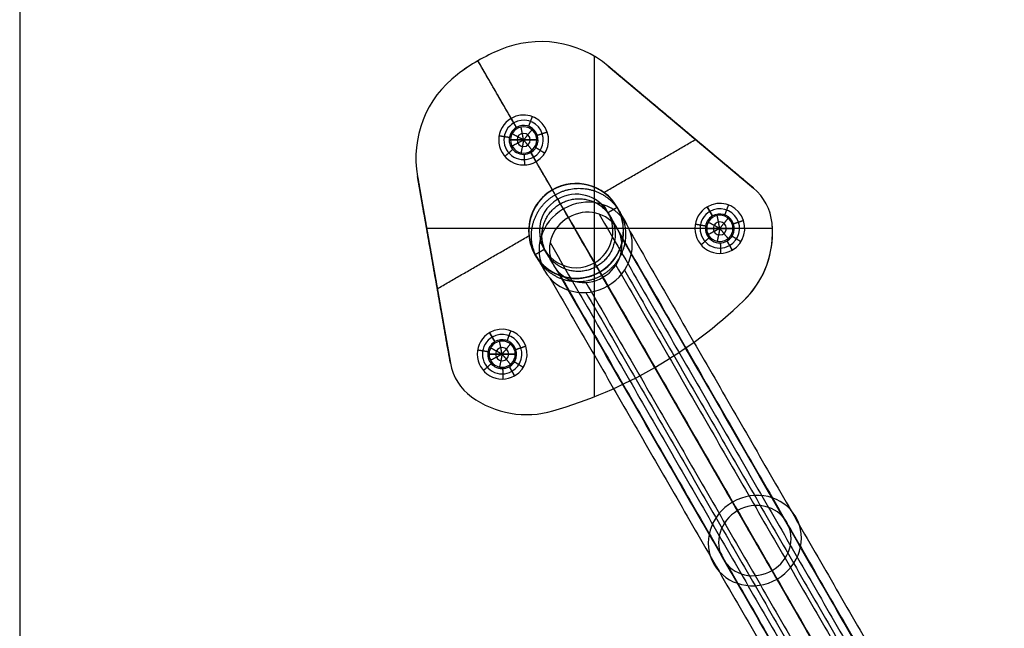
# Model space of a CAD drawing. Header units: millimetres. Extents: x -380 to 370, y -375 to 375.
# Tile 7 of 13: x -5 to 182, y -259 to -144. Entities that reach past the tile are written whole.
import ezdxf

# ---------------------------------------------------------------- set-up
doc = ezdxf.new("R2010")
doc.units = ezdxf.units.MM
doc.header["$MEASUREMENT"] = 0
doc.layers.add('Soround legs', color=7, linetype='Continuous', true_color=0x616161)
doc.layers.add('Soround table top', color=7, linetype='Continuous', true_color=0xd5c28c)

msp = doc.modelspace()

# ---------------------------------------------------------------- linework, layer by layer
at = {"layer": 'Soround legs'}
for p, q in [((-5.29, -0.18, 420.53), (-5.29, -375.18, 420.53)), ((86.18, -149.24, 420.53), (86.18, -149.24, 422.53)), ((86.18, -149.24, 420.53), (86.18, -149.24, 422.53)), ((81.97, -151.33, 422.53), (81.97, -151.33, 420.53)), ((134.46, -175.58, 420.53), (106.78, -152.36, 420.53)), ((106.78, -152.36, 420.53), (134.46, -175.58, 420.53)), ((106.78, -152.36, 420.53), (106.78, -152.36, 422.53)), ((106.78, -152.36, 422.53), (134.46, -175.58, 422.53)), ((106.78, -152.36, 422.53), (134.46, -175.58, 422.53)), ((106.78, -152.36, 420.53), (134.46, -175.58, 420.53)), ((106.78, -152.36, 422.53), (106.78, -152.36, 420.53)), ((78.06, -153.93, 420.53), (78.06, -153.93, 422.53)), ((78.06, -153.93, 420.53), (78.06, -153.93, 422.53)), ((89.3, -164.01, 422.53), (88.3, -162.28, 420.53)), ((88.17, -166.4, 422.53), (88.17, -166.4, 432.53)), ((88.17, -166.4, 432.53), (90.67, -166.4, 434.03)), ((90.67, -166.4, 434.03), (93.17, -166.4, 432.53)), ((93.17, -166.4, 432.53), (93.17, -166.4, 422.53)), ((93.05, -170.51, 420.53), (92.05, -168.78, 422.53)), ((70.46, -173.33, 420.53), (76.73, -208.9, 420.53)), ((76.73, -208.9, 420.53), (70.46, -173.33, 420.53)), ((70.46, -173.33, 420.53), (70.46, -173.33, 422.53)), ((76.73, -208.9, 422.53), (70.46, -173.33, 422.53)), ((76.73, -208.9, 422.53), (70.46, -173.33, 422.53)), ((76.73, -208.9, 420.53), (70.46, -173.33, 420.53)), ((70.46, -173.33, 420.53), (70.46, -173.33, 422.53)), ((96.15, -175.88, 422.53), (96.15, -175.88, 420.53)), ((96.17, -175.92, 382.11), (96.17, -175.92, 422.53)), ((134.46, -175.58, 420.53), (134.46, -175.58, 422.53)), ((134.46, -175.58, 420.53), (134.46, -175.58, 422.53)), ((97.17, -177.65, 422.53), (97.17, -177.65, 382.11)), ((162.69, -291.13, 4.45), (98.25, -179.53, 358.51)), ((126.65, -180.86, 422.53), (125.65, -179.12, 420.53)), ((99.19, -181.15, 359.2), (163.63, -292.76, 5.14)), ((125.53, -183.24, 422.53), (125.53, -183.24, 432.53)), ((125.53, -183.24, 432.53), (128.03, -183.24, 434.03)), ((128.03, -183.24, 434.03), (130.53, -183.24, 432.53)), ((130.53, -183.24, 432.53), (130.53, -183.24, 422.53)), ((137.98, -182.23, 420.53), (137.98, -182.23, 422.53)), ((137.98, -182.23, 420.53), (137.98, -182.23, 422.53)), ((130.4, -187.35, 420.53), (129.4, -185.62, 422.53)), ((138.07, -184.04, 420.53), (138.07, -184.04, 422.53)), ((104.17, -189.78, 382.11), (104.17, -189.78, 422.53)), ((105.17, -191.51, 422.53), (105.17, -191.51, 382.11)), ((105.2, -191.55, 420.53), (105.2, -191.55, 422.53)), ((170.2, -304.15, 9.93), (105.77, -192.55, 363.98)), ((132.54, -197.02, 422.53), (132.54, -197.02, 420.53)), ((132.54, -197.02, 420.53), (132.54, -197.02, 422.53)), ((85.2, -204.79, 422.53), (84.2, -203.05, 420.53)), ((84.08, -207.17, 422.53), (84.08, -207.17, 432.53)), ((84.08, -207.17, 432.53), (86.58, -207.17, 434.03)), ((86.58, -207.17, 434.03), (89.08, -207.17, 432.53)), ((89.08, -207.17, 432.53), (89.08, -207.17, 422.53)), ((76.73, -208.9, 420.53), (76.73, -208.9, 422.53)), ((76.73, -208.9, 422.53), (76.73, -208.9, 420.53)), ((88.95, -211.28, 420.53), (87.95, -209.55, 422.53)), ((80.73, -215.28, 420.53), (80.73, -215.28, 422.53)), ((80.73, -215.28, 422.53), (80.73, -215.28, 420.53)), ((96.26, -217.97, 422.53), (96.26, -217.97, 420.53)), ((96.26, -217.97, 420.53), (96.26, -217.97, 422.53))]:
    msp.add_line(p, q, dxfattribs=at)
for centre, radius, start, end in [((93.93, -167.68, 420.53), 20, 50, 112.8051), ((93.93, -167.68, 422.53), 20, 50, 112.8051), ((93.93, -167.68, 420.53), 20, 50, 112.8051), ((93.93, -167.68, 421.53), 20, 50, 112.8051), ((93.93, -167.68, 422.53), 20, 50, 112.8051), ((93.93, -167.68, 420.53), 20, 50, 112.8051), ((93.93, -167.68, 422.53), 20, 50, 112.8051), ((93.93, -167.68, 422.53), 20, 50, 112.8051), ((93.93, -167.68, 420.53), 20, 50, 112.8051), ((93.93, -167.68, 420.53), 20, 50, 112.8051), ((93.93, -167.68, 422.53), 20, 50, 112.8051), ((93.93, -167.68, 421.53), 20, 50, 112.8051), ((93.93, -167.68, 422.53), 20, 50, 112.8051), ((93.93, -167.68, 420.53), 20, 50, 112.8051), ((100.67, -183.72, 420.53), 37.4, 112.8051, 127.1949), ((100.67, -183.72, 422.53), 37.4, 112.8051, 127.1949), ((100.67, -183.72, 420.53), 37.4, 112.8051, 127.1949), ((100.67, -183.72, 421.53), 37.4, 112.8051, 127.1949), ((100.67, -183.72, 422.53), 37.4, 112.8051, 127.1949), ((100.67, -183.72, 420.53), 37.4, 112.8051, 127.1949), ((100.67, -183.72, 422.53), 37.4, 112.8051, 127.1949), ((100.67, -183.72, 422.53), 37.4, 112.8051, 120), ((100.67, -183.72, 420.53), 37.4, 112.8051, 120), ((100.67, -183.72, 422.53), 37.4, 112.8051, 120), ((100.67, -183.72, 420.53), 37.4, 112.8051, 120), ((100.67, -183.72, 421.53), 37.4, 112.8051, 120), ((100.67, -183.72, 422.53), 37.4, 112.8051, 120), ((100.67, -183.72, 420.53), 37.4, 112.8051, 120), ((100.67, -183.72, 422.53), 37.4, 120, 127.1949), ((100.67, -183.72, 420.53), 37.4, 120, 127.1949), ((100.67, -183.72, 421.53), 37.4, 120, 127.1949), ((100.67, -183.72, 422.53), 37.4, 120, 127.1949), ((100.67, -183.72, 420.53), 37.4, 120, 127.1949), ((100.67, -183.72, 422.53), 37.4, 120, 127.1949), ((100.67, -183.72, 420.53), 37.4, 120, 127.1949), ((90.15, -169.86, 420.53), 20, 127.1949, 190), ((90.15, -169.86, 422.53), 20, 127.1949, 190), ((90.15, -169.86, 420.53), 20, 127.1949, 190), ((90.15, -169.86, 421.53), 20, 127.1949, 190), ((90.15, -169.86, 422.53), 20, 127.1949, 190), ((90.15, -169.86, 420.53), 20, 127.1949, 190), ((90.15, -169.86, 422.53), 20, 127.1949, 190), ((90.15, -169.86, 422.53), 20, 127.1949, 190), ((90.15, -169.86, 420.53), 20, 127.1949, 190), ((90.15, -169.86, 420.53), 20, 127.1949, 190), ((90.15, -169.86, 422.53), 20, 127.1949, 190), ((90.15, -169.86, 421.53), 20, 127.1949, 190), ((90.15, -169.86, 422.53), 20, 127.1949, 190), ((90.15, -169.86, 420.53), 20, 127.1949, 190), ((90.67, -166.4, 420.53), 4.75, 120, 300), ((90.67, -166.4, 420.53), 4.75, 120, 300), ((90.67, -166.4, 420.53), 4.75, 120, 300), ((90.67, -166.4, 420.53), 4.75, 300, 120), ((90.67, -166.4, 420.53), 4.75, 300, 120), ((90.67, -166.4, 420.53), 4.75, 300, 120), ((90.67, -166.4, 421.53), 3.75, 300, 120), ((90.67, -166.4, 421.53), 3.75, 120, 300), ((90.67, -166.4, 422.53), 2.75, 120, 300), ((90.67, -166.4, 422.53), 2.75, 120, 300), ((90.67, -166.4, 422.53), 2.75, 120, 300), ((90.67, -166.4, 422.53), 2.5, 0, 180), ((90.67, -166.4, 432.53), 2.5, 360, 180), ((90.67, -166.4, 427.53), 2.5, 0, 180), ((90.67, -166.4, 432.53), 2.5, 0, 180), ((90.67, -166.4, 422.53), 2.5, 0, 180), ((90.67, -166.4, 422.53), 2.5, 0, 180), ((90.67, -166.4, 432.53), 2.5, 0, 180), ((90.67, -166.4, 422.53), 2.75, 300, 120), ((90.67, -166.4, 422.53), 2.75, 300, 120), ((90.67, -166.4, 422.53), 2.75, 300, 120), ((90.67, -166.4, 422.53), 2.5, 180, 360), ((90.67, -166.4, 432.53), 2.5, 180, 0), ((90.67, -166.4, 422.53), 2.5, 180, 0), ((90.67, -166.4, 432.53), 2.5, 180, 0), ((90.67, -166.4, 427.53), 2.5, 180, 0), ((90.67, -166.4, 422.53), 2.5, 180, 0), ((90.67, -166.4, 432.53), 2.5, 180, 0), ((90.67, -166.4, 433.28), 1.25, 0, 180), ((90.67, -166.4, 433.28), 1.25, 180, 0), ((100.67, -183.72, 420.53), 9.05, 120, 300), ((100.67, -183.72, 422.53), 9.05, 120, 300), ((100.67, -183.72, 421.53), 9.05, 120, 300), ((100.67, -183.72, 422.53), 9.05, 120, 300), ((100.67, -183.72, 420.53), 9.05, 120, 300), ((100.67, -183.72, 420.53), 9.05, 120, 300), ((100.67, -183.72, 422.53), 9.05, 120, 300), ((100.67, -183.72, 382.11), 9, 120, 300), ((100.67, -183.72, 382.11), 9, 120, 300), ((100.67, -183.72, 422.53), 9, 120, 300), ((100.67, -183.72, 402.32), 9, 120, 300), ((100.67, -183.72, 382.11), 9, 120, 300), ((100.67, -183.72, 422.53), 9, 120, 300), ((100.67, -183.72, 422.53), 9.05, 300, 120), ((100.67, -183.72, 420.53), 9.05, 300, 120), ((100.67, -183.72, 420.53), 9.05, 300, 120), ((100.67, -183.72, 422.53), 9.05, 300, 120), ((100.67, -183.72, 421.53), 9.05, 300, 120), ((100.67, -183.72, 422.53), 9.05, 300, 120), ((100.67, -183.72, 420.53), 9.05, 300, 120), ((100.67, -183.72, 382.11), 9, 300, 120), ((100.67, -183.72, 422.53), 9, 300, 120), ((100.67, -183.72, 402.32), 9, 300, 120), ((100.67, -183.72, 382.11), 9, 300, 120), ((100.67, -183.72, 382.11), 9, 300, 120), ((100.67, -183.72, 422.53), 9, 300, 120), ((128.03, -183.24, 420.53), 10, 5.7737, 50), ((128.03, -183.24, 422.53), 10, 5.7737, 50), ((128.03, -183.24, 420.53), 10, 5.7737, 50), ((128.03, -183.24, 421.53), 10, 5.7737, 50), ((128.03, -183.24, 422.53), 10, 5.7737, 50), ((128.03, -183.24, 420.53), 10, 5.7737, 50), ((128.03, -183.24, 422.53), 10, 5.7737, 50), ((128.03, -183.24, 422.53), 10, 5.7737, 50), ((128.03, -183.24, 420.53), 10, 5.7737, 50), ((128.03, -183.24, 420.53), 10, 5.7737, 50), ((128.03, -183.24, 422.53), 10, 5.7737, 50), ((128.03, -183.24, 421.53), 10, 5.7737, 50), ((128.03, -183.24, 422.53), 10, 5.7737, 50), ((128.03, -183.24, 420.53), 10, 5.7737, 50), ((100.67, -183.72, 422.53), 7, 120, 300), ((100.67, -183.72, 382.11), 7, 120, 300), ((100.67, -183.72, 402.32), 7, 120, 300), ((100.67, -183.72, 382.11), 7, 120, 300), ((100.67, -183.72, 422.53), 7, 120, 300), ((100.67, -183.72, 422.53), 7, 120, 300), ((100.67, -183.72, 382.11), 7, 120, 300), ((100.67, -183.72, 382.11), 7, 300, 120), ((100.67, -183.72, 422.53), 7, 300, 120), ((100.67, -183.72, 382.11), 7, 300, 120), ((100.67, -183.72, 402.32), 7, 300, 120), ((100.67, -183.72, 422.53), 7, 300, 120), ((100.67, -183.72, 382.11), 7, 300, 120), ((100.67, -183.72, 422.53), 7, 300, 120), ((128.03, -183.24, 420.53), 4.75, 120, 300), ((128.03, -183.24, 420.53), 4.75, 120, 300), ((128.03, -183.24, 420.53), 4.75, 120, 300), ((128.03, -183.24, 421.53), 3.75, 120, 300), ((128.03, -183.24, 420.53), 4.75, 300, 120), ((128.03, -183.24, 420.53), 4.75, 300, 120), ((128.03, -183.24, 420.53), 4.75, 300, 120), ((128.03, -183.24, 421.53), 3.75, 300, 120), ((128.03, -183.24, 422.53), 2.75, 120, 300), ((128.03, -183.24, 422.53), 2.75, 120, 300), ((128.03, -183.24, 422.53), 2.75, 120, 300), ((128.03, -183.24, 422.53), 2.5, 0, 180), ((128.03, -183.24, 432.53), 2.5, 360, 180), ((128.03, -183.24, 427.53), 2.5, 0, 180), ((128.03, -183.24, 432.53), 2.5, 0, 180), ((128.03, -183.24, 422.53), 2.5, 0, 180), ((128.03, -183.24, 422.53), 2.5, 0, 180), ((128.03, -183.24, 432.53), 2.5, 0, 180), ((128.03, -183.24, 422.53), 2.75, 300, 120), ((128.03, -183.24, 422.53), 2.75, 300, 120), ((128.03, -183.24, 422.53), 2.75, 300, 120), ((128.03, -183.24, 422.53), 2.5, 180, 360), ((128.03, -183.24, 432.53), 2.5, 180, 0), ((128.03, -183.24, 422.53), 2.5, 180, 0), ((128.03, -183.24, 432.53), 2.5, 180, 0), ((128.03, -183.24, 427.53), 2.5, 180, 0), ((128.03, -183.24, 422.53), 2.5, 180, 0), ((128.03, -183.24, 432.53), 2.5, 180, 0), ((128.03, -183.24, 433.28), 1.25, 0, 180), ((128.03, -183.24, 433.28), 1.25, 180, 0), ((120.07, -184.04, 420.53), 18, 313.8489, 5.7737), ((120.07, -184.04, 422.53), 18, 313.8489, 5.7737), ((120.07, -184.04, 420.53), 18, 313.8489, 5.7737), ((120.07, -184.04, 420.53), 18, 313.8489, 5.7737), ((120.07, -184.04, 422.53), 18, 313.8489, 5.7737), ((120.07, -184.04, 421.53), 18, 313.8489, 5.7737), ((120.07, -184.04, 422.53), 18, 313.8489, 5.7737), ((120.07, -184.04, 420.53), 18, 313.8489, 5.7737), ((120.07, -184.04, 420.53), 18, 0, 5.7737), ((120.07, -184.04, 422.53), 18, 0, 5.7737), ((120.07, -184.04, 421.53), 18, 0, 5.7737), ((120.07, -184.04, 422.53), 18, 0, 5.7737), ((120.07, -184.04, 420.53), 18, 0, 5.7737), ((120.07, -184.04, 422.53), 18, 0, 5.7737), ((120.07, -184.04, 420.53), 18, 313.8489, 360), ((120.07, -184.04, 422.53), 18, 313.8489, 360), ((120.07, -184.04, 421.53), 18, 313.8489, 0), ((120.07, -184.04, 422.53), 18, 313.8489, 360), ((120.07, -184.04, 420.53), 18, 313.8489, 360), ((120.07, -184.04, 422.53), 18, 313.8489, 360), ((71.92, -133.92, 420.53), 87.5, 286.1511, 313.8489), ((71.92, -133.92, 422.53), 87.5, 286.1511, 313.8489), ((71.92, -133.92, 420.53), 87.5, 286.1511, 313.8489), ((71.92, -133.92, 421.53), 87.5, 286.1511, 313.8489), ((71.92, -133.92, 422.53), 87.5, 286.1511, 313.8489), ((71.92, -133.92, 420.53), 87.5, 286.1511, 313.8489), ((71.92, -133.92, 422.53), 87.5, 286.1511, 313.8489), ((71.92, -133.92, 422.53), 87.5, 286.1511, 313.8489), ((71.92, -133.92, 420.53), 87.5, 286.1511, 313.8489), ((71.92, -133.92, 420.53), 87.5, 286.1511, 313.8489), ((71.92, -133.92, 422.53), 87.5, 286.1511, 313.8489), ((71.92, -133.92, 421.53), 87.5, 286.1511, 313.8489), ((71.92, -133.92, 422.53), 87.5, 286.1511, 313.8489), ((71.92, -133.92, 420.53), 87.5, 286.1511, 313.8489), ((86.58, -207.17, 420.53), 4.75, 300, 120), ((86.58, -207.17, 420.53), 4.75, 300, 120), ((86.58, -207.17, 420.53), 4.75, 300, 120), ((86.58, -207.17, 420.53), 4.75, 120, 300), ((86.58, -207.17, 420.53), 4.75, 120, 300), ((86.58, -207.17, 420.53), 4.75, 120, 300), ((86.58, -207.17, 421.53), 3.75, 120, 300), ((86.58, -207.17, 421.53), 3.75, 300, 120), ((86.58, -207.17, 422.53), 2.75, 120, 300), ((86.58, -207.17, 422.53), 2.75, 120, 300), ((86.58, -207.17, 422.53), 2.75, 120, 300), ((86.58, -207.17, 422.53), 2.5, 0, 180), ((86.58, -207.17, 432.53), 2.5, 0, 180), ((86.58, -207.17, 427.53), 2.5, 0, 180), ((86.58, -207.17, 432.53), 2.5, 0, 180), ((86.58, -207.17, 422.53), 2.5, 0, 180), ((86.58, -207.17, 422.53), 2.5, 0, 180), ((86.58, -207.17, 432.53), 2.5, 0, 180), ((86.58, -207.17, 422.53), 2.75, 300, 120), ((86.58, -207.17, 422.53), 2.75, 300, 120), ((86.58, -207.17, 422.53), 2.75, 300, 120), ((86.58, -207.17, 433.28), 1.25, 0, 180), ((86.58, -207.17, 422.53), 2.5, 180, 360), ((86.58, -207.17, 432.53), 2.5, 180, 0), ((86.58, -207.17, 422.53), 2.5, 180, 0), ((86.58, -207.17, 432.53), 2.5, 180, 0), ((86.58, -207.17, 427.53), 2.5, 180, 0), ((86.58, -207.17, 422.53), 2.5, 180, 0), ((86.58, -207.17, 432.53), 2.5, 180, 0), ((86.58, -207.17, 433.28), 1.25, 180, 0), ((86.58, -207.17, 420.53), 10, 190, 234.2263), ((86.58, -207.17, 422.53), 10, 190, 234.2263), ((86.58, -207.17, 420.53), 10, 190, 234.2263), ((86.58, -207.17, 421.53), 10, 190, 234.2263), ((86.58, -207.17, 422.53), 10, 190, 234.2263), ((86.58, -207.17, 420.53), 10, 190, 234.2263), ((86.58, -207.17, 422.53), 10, 190, 234.2263), ((86.58, -207.17, 422.53), 10, 190, 234.2263), ((86.58, -207.17, 420.53), 10, 190, 234.2263), ((86.58, -207.17, 420.53), 10, 190, 234.2263), ((86.58, -207.17, 422.53), 10, 190, 234.2263), ((86.58, -207.17, 421.53), 10, 190, 234.2263), ((86.58, -207.17, 422.53), 10, 190, 234.2263), ((86.58, -207.17, 420.53), 10, 190, 234.2263), ((91.25, -200.68, 420.53), 18, 234.2263, 286.1511), ((91.25, -200.68, 422.53), 18, 234.2263, 286.1511), ((91.25, -200.68, 420.53), 18, 234.2263, 286.1511), ((91.25, -200.68, 421.53), 18, 234.2263, 286.1511), ((91.25, -200.68, 422.53), 18, 234.2263, 286.1511), ((91.25, -200.68, 420.53), 18, 234.2263, 286.1511), ((91.25, -200.68, 422.53), 18, 234.2263, 286.1511), ((91.25, -200.68, 422.53), 18, 234.2263, 286.1511), ((91.25, -200.68, 420.53), 18, 234.2263, 286.1511), ((91.25, -200.68, 420.53), 18, 234.2263, 286.1511), ((91.25, -200.68, 422.53), 18, 234.2263, 286.1511), ((91.25, -200.68, 421.53), 18, 234.2263, 286.1511), ((91.25, -200.68, 422.53), 18, 234.2263, 286.1511), ((91.25, -200.68, 420.53), 18, 234.2263, 286.1511)]:
    msp.add_arc(centre, radius, start, end, dxfattribs=at)
at = {"layer": 'Soround legs', "extrusion": (0.866025, 0.5, 6.83204e-15)}
msp.add_arc((-269.44, 382.11, -4.67), 69, 340, 360, dxfattribs=at)
msp.add_arc((-269.44, 382.11, -4.67), 69, 340, 360, dxfattribs=at)
at = {"layer": 'Soround legs', "extrusion": (0.866025, 0.5, -4.04489e-11)}
msp.add_arc((-269.44, 382.11, -4.67), 69, 340, 360, dxfattribs=at)
at = {"layer": 'Soround legs', "extrusion": (0.866025, 0.5, -4.16543e-11)}
msp.add_arc((-269.44, 382.11, -4.67), 67, 340, 0, dxfattribs=at)
at = {"layer": 'Soround legs', "extrusion": (0.866025, 0.5, 4.93038e-32)}
msp.add_arc((-269.44, 382.11, -4.67), 67, 340, 360, dxfattribs=at)
at = {"layer": 'Soround legs', "extrusion": (0.866025, 0.5, 0)}
for radius in [67, 51, 51]:
    msp.add_arc((-269.44, 382.11, -4.67), radius, 340, 0, dxfattribs=at)
at = {"layer": 'Soround legs', "extrusion": (-0.17101, 0.296198, 0.939693)}
for centre, radius, start, end in [((4.67, 323.88, 266.91), 9, 90, 270), ((4.67, 323.88, 266.91), 9, 90, 270), ((4.67, 323.88, 266.91), 9, 90, 270), ((4.67, 323.88, 266.91), 9, 270, 90), ((4.67, 323.88, 266.91), 9, 270, 90), ((4.67, 323.88, 266.91), 9, 270, 90), ((4.67, 323.88, 266.91), 7, 90, 270), ((4.67, 323.88, 266.91), 7, 90, 270), ((4.67, 323.88, 266.91), 7, 90, 270), ((4.67, 323.88, 266.91), 7, 270, 90), ((4.67, 323.88, 266.91), 7, 270, 90), ((4.67, 323.88, 266.91), 7, 270, 90), ((4.67, 323.88, 78.52), 9, 90, 270), ((4.67, 323.88, 78.52), 9, 270, 90), ((4.67, 323.88, 78.52), 7, 90, 270), ((4.67, 323.88, 78.52), 7, 270, 90)]:
    msp.add_arc(centre, radius, start, end, dxfattribs=at)
at = {"layer": 'Soround legs', "extrusion": (0.866025, 0.5, 6.92508e-15)}
msp.add_arc((-269.44, 382.11, -4.67), 53, 340, 360, dxfattribs=at)
msp.add_arc((-269.44, 382.11, -4.67), 53, 340, 360, dxfattribs=at)
at = {"layer": 'Soround legs', "extrusion": (0.866025, 0.5, 5.26506e-11)}
msp.add_arc((-269.44, 382.11, -4.67), 53, 340, 0, dxfattribs=at)
at = {"layer": 'Soround legs', "extrusion": (0.866025, 0.5, 5.47293e-11)}
msp.add_arc((-269.44, 382.11, -4.67), 51, 340, 360, dxfattribs=at)
at = {"layer": 'Soround legs'}
for points in [[(96.92, -147.9, 422.53), (96.92, -147.9, 421.53), (96.92, -147.9, 420.53)], [(97.03, -147.92, 422.53), (97.03, -147.92, 421.53), (97.03, -147.92, 420.53)], [(86.18, -149.24, 420.53), (86.18, -149.24, 421.53), (86.18, -149.24, 422.53)], [(86.18, -149.24, 422.53), (86.18, -149.24, 421.53), (86.18, -149.24, 420.53)], [(86.18, -149.24, 420.53), (86.18, -149.24, 421.53), (86.18, -149.24, 422.53)], [(86.18, -149.24, 422.53), (86.18, -149.24, 421.53), (86.18, -149.24, 420.53)], [(81.97, -151.33, 422.53), (81.97, -151.33, 421.53), (81.97, -151.33, 420.53)], [(81.97, -151.33, 422.53), (81.97, -151.33, 421.53), (81.97, -151.33, 420.53)], [(89.3, -164.01, 422.53), (85.63, -157.67, 422.53), (81.97, -151.33, 422.53)], [(88.3, -162.28, 420.53), (85.13, -156.81, 420.53), (81.97, -151.33, 420.53)], [(81.97, -151.33, 420.53), (81.97, -151.33, 421.53), (81.97, -151.33, 422.53)], [(84.3, -150.09, 422.53), (84.3, -150.09, 421.53), (84.3, -150.09, 420.53)], [(104.11, -150.46, 422.53), (104.11, -182.87, 422.53), (104.11, -215.28, 422.53)], [(79.73, -152.73, 422.53), (79.73, -152.73, 421.53), (79.73, -152.73, 420.53)], [(134.46, -175.58, 420.53), (120.62, -163.97, 420.53), (106.78, -152.36, 420.53)], [(106.78, -152.36, 420.53), (106.78, -152.36, 421.53), (106.78, -152.36, 422.53)], [(106.78, -152.36, 422.53), (120.62, -163.97, 422.53), (134.46, -175.58, 422.53)], [(134.46, -175.58, 421.53), (120.62, -163.97, 421.53), (106.78, -152.36, 421.53)], [(106.78, -152.36, 422.53), (106.78, -152.36, 421.53), (106.78, -152.36, 420.53)], [(106.78, -152.36, 422.53), (120.62, -163.97, 422.53), (134.46, -175.58, 422.53)], [(106.78, -152.36, 422.53), (120.62, -163.97, 422.53), (134.46, -175.58, 422.53)], [(106.78, -152.36, 420.53), (120.62, -163.97, 420.53), (134.46, -175.58, 420.53)], [(106.78, -152.36, 420.53), (120.62, -163.97, 420.53), (134.46, -175.58, 420.53)], [(134.46, -175.58, 422.53), (120.62, -163.97, 422.53), (106.78, -152.36, 422.53)], [(106.78, -152.36, 422.53), (106.78, -152.36, 421.53), (106.78, -152.36, 420.53)], [(106.78, -152.36, 421.53), (120.62, -163.97, 421.53), (134.46, -175.58, 421.53)], [(106.78, -152.36, 422.53), (106.78, -152.36, 421.53), (106.78, -152.36, 420.53)], [(78.06, -153.93, 420.53), (78.06, -153.93, 421.53), (78.06, -153.93, 422.53)], [(78.06, -153.93, 422.53), (78.06, -153.93, 421.53), (78.06, -153.93, 420.53)], [(78.06, -153.93, 420.53), (78.06, -153.93, 421.53), (78.06, -153.93, 422.53)], [(78.06, -153.93, 422.53), (78.06, -153.93, 421.53), (78.06, -153.93, 420.53)], [(71.49, -162.67, 422.53), (71.49, -162.67, 421.53), (71.49, -162.67, 420.53)], [(71.53, -162.56, 422.53), (71.53, -162.56, 421.53), (71.53, -162.56, 420.53)], [(89.3, -164.01, 422.53), (88.8, -163.15, 421.53), (88.3, -162.28, 420.53)], [(88.3, -162.28, 420.53), (88.8, -163.15, 421.53), (89.3, -164.01, 422.53)], [(91.64, -163.82, 422.53), (91.99, -162.89, 421.53), (92.34, -161.95, 420.53)], [(90.18, -163.94, 432.53), (90.18, -163.94, 427.53), (90.18, -163.94, 422.53)], [(90.67, -166.4, 434.03), (90.43, -165.17, 433.28), (90.18, -163.94, 432.53)], [(90.67, -166.4, 434.03), (91.46, -165.43, 433.28), (92.26, -164.46, 432.53)], [(92.26, -164.46, 432.53), (92.26, -164.46, 427.53), (92.26, -164.46, 422.53)], [(93.28, -165.51, 422.53), (94.22, -165.19, 421.53), (95.17, -164.87, 420.53)], [(120.62, -163.97, 420.53), (120.62, -163.97, 421.53), (120.62, -163.97, 422.53)], [(120.62, -163.97, 420.53), (120.62, -163.97, 421.53), (120.62, -163.97, 422.53)], [(87.96, -165.95, 422.53), (86.97, -165.79, 421.53), (85.98, -165.62, 420.53)], [(88.17, -166.4, 422.53), (88.17, -166.4, 427.53), (88.17, -166.4, 432.53)], [(88.17, -166.4, 432.53), (89.42, -166.4, 433.28), (90.67, -166.4, 434.03)], [(90.67, -166.4, 434.03), (89.42, -166.4, 433.28), (88.17, -166.4, 432.53)], [(88.17, -166.4, 432.53), (88.17, -166.4, 427.53), (88.17, -166.4, 422.53)], [(88.47, -165.22, 432.53), (88.47, -165.22, 427.53), (88.47, -165.22, 422.53)], [(90.67, -166.4, 434.03), (89.57, -165.81, 433.28), (88.47, -165.22, 432.53)], [(90.67, -166.4, 434.03), (89.57, -166.99, 433.28), (88.47, -167.58, 432.53)], [(90.67, -166.4, 434.03), (90.43, -167.62, 433.28), (90.18, -168.85, 432.53)], [(90.67, -166.4, 434.03), (91.92, -166.4, 433.28), (93.17, -166.4, 432.53)], [(93.17, -166.4, 432.53), (91.92, -166.4, 433.28), (90.67, -166.4, 434.03)], [(90.67, -166.4, 434.03), (91.46, -167.36, 433.28), (92.26, -168.33, 432.53)], [(93.17, -166.4, 432.53), (93.17, -166.4, 427.53), (93.17, -166.4, 422.53)], [(93.17, -166.4, 422.53), (93.17, -166.4, 427.53), (93.17, -166.4, 432.53)], [(105.97, -176.38, 422.53), (114.7, -171.35, 422.53), (123.42, -166.31, 422.53)], [(105.97, -176.38, 420.53), (114.7, -171.35, 420.53), (123.42, -166.31, 420.53)], [(88.6, -168.21, 422.53), (87.85, -168.87, 421.53), (87.1, -169.53, 420.53)], [(88.47, -167.58, 432.53), (88.47, -167.58, 427.53), (88.47, -167.58, 422.53)], [(92.26, -168.33, 432.53), (92.26, -168.33, 427.53), (92.26, -168.33, 422.53)], [(93.01, -167.85, 422.53), (93.86, -168.38, 421.53), (94.71, -168.9, 420.53)], [(90.18, -168.85, 432.53), (90.18, -168.85, 427.53), (90.18, -168.85, 422.53)], [(90.76, -169.15, 422.53), (90.79, -170.14, 421.53), (90.83, -171.14, 420.53)], [(93.05, -170.51, 420.53), (92.55, -169.64, 421.53), (92.05, -168.78, 422.53)], [(96.15, -175.88, 422.53), (94.1, -172.33, 422.53), (92.05, -168.78, 422.53)], [(92.05, -168.78, 422.53), (92.55, -169.64, 421.53), (93.05, -170.51, 420.53)], [(96.15, -175.88, 420.53), (94.6, -173.19, 420.53), (93.05, -170.51, 420.53)], [(70.46, -173.33, 420.53), (70.46, -173.33, 421.53), (70.46, -173.33, 422.53)], [(70.46, -173.33, 420.53), (73.59, -191.12, 420.53), (76.73, -208.9, 420.53)], [(76.73, -208.9, 422.53), (73.59, -191.12, 422.53), (70.46, -173.33, 422.53)], [(70.46, -173.33, 422.53), (70.46, -173.33, 421.53), (70.46, -173.33, 420.53)], [(70.46, -173.33, 421.53), (73.59, -191.12, 421.53), (76.73, -208.9, 421.53)], [(76.73, -208.9, 422.53), (73.59, -191.12, 422.53), (70.46, -173.33, 422.53)], [(76.73, -208.9, 422.53), (73.59, -191.12, 422.53), (70.46, -173.33, 422.53)], [(76.73, -208.9, 420.53), (73.59, -191.12, 420.53), (70.46, -173.33, 420.53)], [(70.46, -173.33, 420.53), (70.46, -173.33, 421.53), (70.46, -173.33, 422.53)], [(76.73, -208.9, 420.53), (73.59, -191.12, 420.53), (70.46, -173.33, 420.53)], [(70.46, -173.33, 420.53), (70.46, -173.33, 421.53), (70.46, -173.33, 422.53)], [(70.46, -173.33, 422.53), (73.59, -191.12, 422.53), (76.73, -208.9, 422.53)], [(76.73, -208.9, 421.53), (73.59, -191.12, 421.53), (70.46, -173.33, 421.53)], [(96.15, -175.88, 422.53), (96.15, -175.88, 421.53), (96.15, -175.88, 420.53)], [(96.15, -175.88, 420.53), (96.15, -175.88, 421.53), (96.15, -175.88, 422.53)], [(96.17, -175.92, 382.11), (96.17, -175.92, 402.32), (96.17, -175.92, 422.53)], [(96.17, -175.92, 422.53), (96.17, -175.92, 402.32), (96.17, -175.92, 382.11)], [(97.17, -177.65, 422.53), (96.67, -176.79, 422.53), (96.17, -175.92, 422.53)], [(100.38, -174.72, 382.11), (100.38, -174.72, 402.32), (100.38, -174.72, 422.53)], [(103.86, -175.25, 422.53), (103.86, -175.25, 421.53), (103.86, -175.25, 420.53)], [(134.46, -175.58, 420.53), (134.46, -175.58, 421.53), (134.46, -175.58, 422.53)], [(134.46, -175.58, 422.53), (134.46, -175.58, 421.53), (134.46, -175.58, 420.53)], [(134.46, -175.58, 420.53), (134.46, -175.58, 421.53), (134.46, -175.58, 422.53)], [(134.46, -175.58, 420.53), (134.46, -175.58, 421.53), (134.46, -175.58, 422.53)], [(97.17, -177.65, 422.53), (97.17, -177.65, 402.32), (97.17, -177.65, 382.11)], [(97.17, -177.65, 382.11), (97.17, -177.65, 402.32), (97.17, -177.65, 422.53)], [(100.44, -176.72, 382.11), (100.44, -176.72, 402.32), (100.44, -176.72, 422.53)], [(107.44, -177.78, 382.11), (107.44, -177.78, 402.32), (107.44, -177.78, 422.53)], [(93.03, -178.96, 382.11), (93.03, -178.96, 402.32), (93.03, -178.96, 422.53)], [(162.69, -291.13, 4.45), (130.47, -235.33, 181.48), (98.25, -179.53, 358.51)], [(98.25, -179.53, 358.51), (130.47, -235.33, 181.48), (162.69, -291.13, 4.45)], [(105.82, -178.73, 359.64), (138.04, -234.53, 182.61), (170.26, -290.33, 5.58)], [(105.93, -179.1, 382.11), (105.93, -179.1, 402.32), (105.93, -179.1, 422.53)], [(106.73, -180.22, 422.53), (107.6, -179.72, 422.53), (108.47, -179.22, 422.53)], [(126.65, -180.86, 422.53), (126.15, -179.99, 421.53), (125.65, -179.12, 420.53)], [(125.65, -179.12, 420.53), (126.15, -179.99, 421.53), (126.65, -180.86, 422.53)], [(129, -180.66, 422.53), (129.35, -179.73, 421.53), (129.7, -178.79, 420.53)], [(136.87, -178.56, 422.53), (136.87, -178.56, 421.53), (136.87, -178.56, 420.53)], [(136.87, -178.56, 422.53), (136.87, -178.56, 421.53), (136.87, -178.56, 420.53)], [(94.73, -180.02, 382.11), (94.73, -180.02, 402.32), (94.73, -180.02, 422.53)], [(99.19, -181.15, 359.2), (131.41, -236.96, 182.17), (163.63, -292.76, 5.14)], [(163.63, -292.76, 5.14), (131.41, -236.96, 182.17), (99.19, -181.15, 359.2)], [(105.08, -180.53, 360.07), (137.3, -236.33, 183.04), (169.51, -292.13, 6.01)], [(109.24, -180.81, 422.53), (109.24, -180.81, 421.53), (109.24, -180.81, 420.53)], [(127.54, -180.79, 432.53), (127.54, -180.79, 427.53), (127.54, -180.79, 422.53)], [(128.03, -183.24, 434.03), (127.78, -182.01, 433.28), (127.54, -180.79, 432.53)], [(128.03, -183.24, 434.03), (128.82, -182.27, 433.28), (129.61, -181.3, 432.53)], [(129.61, -181.3, 432.53), (129.61, -181.3, 427.53), (129.61, -181.3, 422.53)], [(130.63, -182.35, 422.53), (131.58, -182.03, 421.53), (132.53, -181.71, 420.53)], [(72.19, -183.18, 422.53), (98.86, -183.18, 422.53), (125.53, -183.18, 422.53)], [(91.74, -182.24, 422.53), (91.74, -182.24, 421.53), (91.74, -182.24, 420.53)], [(125.31, -182.79, 422.53), (124.33, -182.63, 421.53), (123.34, -182.46, 420.53)], [(125.53, -183.24, 422.53), (125.53, -183.24, 427.53), (125.53, -183.24, 432.53)], [(125.53, -183.24, 432.53), (126.78, -183.24, 433.28), (128.03, -183.24, 434.03)], [(128.03, -183.24, 434.03), (126.78, -183.24, 433.28), (125.53, -183.24, 432.53)], [(125.53, -183.24, 432.53), (125.53, -183.24, 427.53), (125.53, -183.24, 422.53)], [(125.82, -182.06, 432.53), (125.82, -182.06, 427.53), (125.82, -182.06, 422.53)], [(128.03, -183.24, 434.03), (126.93, -182.65, 433.28), (125.82, -182.06, 432.53)], [(128.03, -183.24, 434.03), (126.93, -183.83, 433.28), (125.82, -184.42, 432.53)], [(128.03, -183.24, 434.03), (127.78, -184.46, 433.28), (127.54, -185.69, 432.53)], [(128.03, -183.24, 434.03), (129.28, -183.24, 433.28), (130.53, -183.24, 432.53)], [(130.53, -183.24, 432.53), (129.28, -183.24, 433.28), (128.03, -183.24, 434.03)], [(128.03, -183.24, 434.03), (128.82, -184.2, 433.28), (129.61, -185.17, 432.53)], [(130.53, -183.18, 422.53), (134.29, -183.18, 422.53), (138.05, -183.18, 422.53)], [(130.53, -183.24, 432.53), (130.53, -183.24, 427.53), (130.53, -183.24, 422.53)], [(130.53, -183.24, 422.53), (130.53, -183.24, 427.53), (130.53, -183.24, 432.53)], [(137.98, -182.23, 420.53), (137.98, -182.23, 421.53), (137.98, -182.23, 422.53)], [(137.98, -182.23, 422.53), (137.98, -182.23, 421.53), (137.98, -182.23, 420.53)], [(137.98, -182.23, 420.53), (137.98, -182.23, 421.53), (137.98, -182.23, 422.53)], [(137.98, -182.23, 422.53), (137.98, -182.23, 421.53), (137.98, -182.23, 420.53)], [(138.04, -183.02, 422.53), (138.04, -183.02, 421.53), (138.04, -183.02, 420.53)], [(74.23, -194.71, 422.53), (82.95, -189.68, 422.53), (91.67, -184.64, 422.53)], [(74.23, -194.71, 420.53), (82.95, -189.68, 420.53), (91.67, -184.64, 420.53)], [(107.58, -184.86, 382.11), (107.58, -184.86, 402.32), (107.58, -184.86, 422.53)], [(109.07, -184.53, 362.06), (141.28, -240.33, 185.03), (173.5, -296.13, 8)], [(109.55, -185.18, 382.11), (109.55, -185.18, 402.32), (109.55, -185.18, 422.53)], [(110.95, -183.87, 362.19), (143.17, -239.67, 185.16), (175.38, -295.47, 8.13)], [(125.96, -185.05, 422.53), (125.21, -185.71, 421.53), (124.46, -186.37, 420.53)], [(125.82, -184.42, 432.53), (125.82, -184.42, 427.53), (125.82, -184.42, 422.53)], [(130.4, -187.35, 420.53), (129.9, -186.48, 421.53), (129.4, -185.62, 422.53)], [(129.4, -185.62, 422.53), (129.9, -186.48, 421.53), (130.4, -187.35, 420.53)], [(129.61, -185.17, 432.53), (129.61, -185.17, 427.53), (129.61, -185.17, 422.53)], [(130.36, -184.69, 422.53), (131.21, -185.22, 421.53), (132.06, -185.75, 420.53)], [(138.07, -184.04, 420.53), (138.07, -184.04, 421.53), (138.07, -184.04, 422.53)], [(138.07, -184.04, 422.53), (138.07, -184.04, 421.53), (138.07, -184.04, 420.53)], [(92.15, -186.61, 382.11), (92.15, -186.61, 402.32), (92.15, -186.61, 422.53)], [(92.88, -188.22, 422.53), (93.74, -187.72, 422.53), (94.61, -187.22, 422.53)], [(93.77, -185.68, 359.64), (125.99, -241.48, 182.61), (158.21, -297.28, 5.58)], [(94.04, -185.97, 382.11), (94.04, -185.97, 402.32), (94.04, -185.97, 422.53)], [(95.71, -185.94, 360.07), (127.92, -241.74, 183.04), (160.14, -297.54, 6.01)], [(127.54, -185.69, 432.53), (127.54, -185.69, 427.53), (127.54, -185.69, 422.53)], [(128.12, -185.99, 422.53), (128.15, -186.99, 421.53), (128.18, -187.98, 420.53)], [(108.36, -188.5, 422.53), (108.36, -188.5, 421.53), (108.36, -188.5, 420.53)], [(73.59, -191.12, 420.53), (73.59, -191.12, 421.53), (73.59, -191.12, 422.53)], [(73.59, -191.12, 420.53), (73.59, -191.12, 421.53), (73.59, -191.12, 422.53)], [(93.87, -189.68, 422.53), (93.87, -189.68, 421.53), (93.87, -189.68, 420.53)], [(98.21, -190.27, 382.11), (98.21, -190.27, 402.32), (98.21, -190.27, 422.53)], [(104.17, -189.78, 382.11), (104.17, -189.78, 402.32), (104.17, -189.78, 422.53)], [(104.17, -189.78, 422.53), (104.17, -189.78, 402.32), (104.17, -189.78, 382.11)], [(105.17, -191.51, 422.53), (104.67, -190.65, 422.53), (104.17, -189.78, 422.53)], [(108.24, -190.22, 363.7), (140.46, -246.03, 186.67), (172.67, -301.83, 9.64)], [(109.88, -191.19, 364.3), (142.1, -246.99, 187.28), (174.32, -302.79, 10.25)], [(136.96, -190.25, 422.53), (136.96, -190.25, 421.53), (136.96, -190.25, 420.53)], [(95.66, -192.69, 362.19), (127.88, -248.49, 185.16), (160.09, -304.29, 8.13)], [(97.18, -191.39, 362.06), (129.39, -247.2, 185.03), (161.61, -303, 8)], [(97.5, -192.14, 382.11), (97.5, -192.14, 402.32), (97.5, -192.14, 422.53)], [(100.97, -192.76, 422.53), (100.97, -192.76, 421.53), (100.97, -192.76, 420.53)], [(105.17, -191.51, 422.53), (105.17, -191.51, 402.32), (105.17, -191.51, 382.11)], [(105.17, -191.51, 382.11), (105.17, -191.51, 402.32), (105.17, -191.51, 422.53)], [(105.2, -191.55, 420.53), (105.2, -191.55, 421.53), (105.2, -191.55, 422.53)], [(115.67, -209.7, 422.53), (110.43, -200.63, 422.53), (105.2, -191.55, 422.53)], [(115.67, -209.7, 420.53), (110.43, -200.63, 420.53), (105.2, -191.55, 420.53)], [(105.2, -191.55, 422.53), (105.2, -191.55, 421.53), (105.2, -191.55, 420.53)], [(170.2, -304.15, 9.93), (137.99, -248.35, 186.95), (105.77, -192.55, 363.98)], [(105.77, -192.55, 363.98), (137.99, -248.35, 186.95), (170.2, -304.15, 9.93)], [(136.25, -191.92, 422.53), (136.25, -191.92, 421.53), (136.25, -191.92, 420.53)], [(102.52, -193.52, 363.7), (134.74, -249.33, 186.67), (166.96, -305.13, 9.64)], [(106.71, -194.17, 364.67), (138.93, -249.98, 187.64), (171.14, -305.78, 10.61)], [(171.14, -305.78, 10.61), (138.93, -249.98, 187.64), (106.71, -194.17, 364.67)], [(102.54, -195.43, 364.3), (134.75, -251.23, 187.28), (166.97, -307.03, 10.25)], [(132.54, -197.02, 422.53), (132.54, -197.02, 421.53), (132.54, -197.02, 420.53)], [(132.54, -197.02, 420.53), (132.54, -197.02, 421.53), (132.54, -197.02, 422.53)], [(132.54, -197.02, 420.53), (132.54, -197.02, 421.53), (132.54, -197.02, 422.53)], [(132.54, -197.02, 422.53), (132.54, -197.02, 421.53), (132.54, -197.02, 420.53)], [(85.2, -204.79, 422.53), (84.7, -203.92, 421.53), (84.2, -203.05, 420.53)], [(84.2, -203.05, 420.53), (84.7, -203.92, 421.53), (85.2, -204.79, 422.53)], [(87.55, -204.59, 422.53), (87.9, -203.66, 421.53), (88.25, -202.72, 420.53)], [(84.37, -205.99, 432.53), (84.37, -205.99, 427.53), (84.37, -205.99, 422.53)], [(86.58, -207.17, 434.03), (85.48, -206.58, 433.28), (84.37, -205.99, 432.53)], [(86.09, -204.72, 432.53), (86.09, -204.72, 427.53), (86.09, -204.72, 422.53)], [(86.58, -207.17, 434.03), (86.33, -205.94, 433.28), (86.09, -204.72, 432.53)], [(86.58, -207.17, 434.03), (87.37, -206.2, 433.28), (88.16, -205.24, 432.53)], [(88.16, -205.24, 432.53), (88.16, -205.24, 427.53), (88.16, -205.24, 422.53)], [(89.18, -206.28, 422.53), (90.13, -205.96, 421.53), (91.08, -205.64, 420.53)], [(83.86, -206.72, 422.53), (82.88, -206.56, 421.53), (81.89, -206.39, 420.53)], [(84.08, -207.17, 422.53), (84.08, -207.17, 427.53), (84.08, -207.17, 432.53)], [(84.08, -207.17, 432.53), (85.33, -207.17, 433.28), (86.58, -207.17, 434.03)], [(86.58, -207.17, 434.03), (85.33, -207.17, 433.28), (84.08, -207.17, 432.53)], [(84.08, -207.17, 432.53), (84.08, -207.17, 427.53), (84.08, -207.17, 422.53)], [(86.58, -207.17, 434.03), (85.48, -207.76, 433.28), (84.37, -208.35, 432.53)], [(86.58, -207.17, 434.03), (86.33, -208.39, 433.28), (86.09, -209.62, 432.53)], [(86.58, -207.17, 434.03), (87.83, -207.17, 433.28), (89.08, -207.17, 432.53)], [(89.08, -207.17, 432.53), (87.83, -207.17, 433.28), (86.58, -207.17, 434.03)], [(86.58, -207.17, 434.03), (87.37, -208.13, 433.28), (88.16, -209.1, 432.53)], [(89.08, -207.17, 432.53), (89.08, -207.17, 427.53), (89.08, -207.17, 422.53)], [(89.08, -207.17, 422.53), (89.08, -207.17, 427.53), (89.08, -207.17, 432.53)], [(76.73, -208.9, 420.53), (76.73, -208.9, 421.53), (76.73, -208.9, 422.53)], [(76.73, -208.9, 422.53), (76.73, -208.9, 421.53), (76.73, -208.9, 420.53)], [(76.73, -208.9, 422.53), (76.73, -208.9, 421.53), (76.73, -208.9, 420.53)], [(76.73, -208.9, 422.53), (76.73, -208.9, 421.53), (76.73, -208.9, 420.53)], [(84.51, -208.98, 422.53), (83.76, -209.64, 421.53), (83.01, -210.3, 420.53)], [(84.37, -208.35, 432.53), (84.37, -208.35, 427.53), (84.37, -208.35, 422.53)], [(86.09, -209.62, 432.53), (86.09, -209.62, 427.53), (86.09, -209.62, 422.53)], [(86.67, -209.92, 422.53), (86.7, -210.92, 421.53), (86.73, -211.92, 420.53)], [(88.95, -211.28, 420.53), (88.45, -210.42, 421.53), (87.95, -209.55, 422.53)], [(87.95, -209.55, 422.53), (88.45, -210.42, 421.53), (88.95, -211.28, 420.53)], [(88.16, -209.1, 432.53), (88.16, -209.1, 427.53), (88.16, -209.1, 422.53)], [(88.91, -208.62, 422.53), (89.76, -209.15, 421.53), (90.61, -209.68, 420.53)], [(115.67, -209.7, 422.53), (115.67, -209.7, 421.53), (115.67, -209.7, 420.53)], [(115.67, -209.7, 422.53), (115.67, -209.7, 421.53), (115.67, -209.7, 420.53)], [(78.11, -212.48, 422.53), (78.11, -212.48, 421.53), (78.11, -212.48, 420.53)], [(78.11, -212.48, 422.53), (78.11, -212.48, 421.53), (78.11, -212.48, 420.53)], [(80.73, -215.28, 420.53), (80.73, -215.28, 421.53), (80.73, -215.28, 422.53)], [(80.73, -215.28, 422.53), (80.73, -215.28, 421.53), (80.73, -215.28, 420.53)], [(80.73, -215.28, 422.53), (80.73, -215.28, 421.53), (80.73, -215.28, 420.53)], [(80.73, -215.28, 420.53), (80.73, -215.28, 421.53), (80.73, -215.28, 422.53)], [(88.19, -218.41, 422.53), (88.19, -218.41, 421.53), (88.19, -218.41, 420.53)], [(88.19, -218.41, 422.53), (88.19, -218.41, 421.53), (88.19, -218.41, 420.53)], [(96.26, -217.97, 422.53), (96.26, -217.97, 421.53), (96.26, -217.97, 420.53)], [(96.26, -217.97, 420.53), (96.26, -217.97, 421.53), (96.26, -217.97, 422.53)], [(96.26, -217.97, 420.53), (96.26, -217.97, 421.53), (96.26, -217.97, 422.53)], [(96.26, -217.97, 422.53), (96.26, -217.97, 421.53), (96.26, -217.97, 420.53)]]:
    msp.add_open_spline(points, degree=2, dxfattribs=at)
for points, knots in [([(96.17, -175.92, 422.53), (95.4, -176.37, 422.53), (94.07, -177.53, 422.53), (92.99, -178.94, 422.53), (92.21, -180.53, 422.53), (91.75, -182.24, 422.53), (91.63, -184.01, 422.53), (91.86, -185.77, 422.53), (92.15, -186.61, 422.53), (92.43, -187.45, 422.53), (93.32, -188.98, 422.53), (93.9, -189.65, 422.53), (94.49, -190.32, 422.53), (95.19, -190.86, 422.53), (95.9, -191.4, 422.53), (96.69, -191.79, 422.53), (97.49, -192.18, 422.53), (99.2, -192.64, 422.53), (100.08, -192.7, 422.53), (100.97, -192.76, 422.53), (101.85, -192.64, 422.53), (102.73, -192.52, 422.53), (103.56, -192.24, 422.53), (104.4, -191.95, 422.53), (105.17, -191.51, 422.53)], [1, 1, 1, 1.0625, 1.125, 1.1875, 1.25, 1.3125, 1.375, 1.4375, 1.4375, 1.5, 1.5625, 1.5625, 1.625, 1.625, 1.6875, 1.6875, 1.75, 1.8125, 1.8125, 1.875, 1.875, 1.9375, 1.9375, 2, 2, 2]), ([(105.17, -191.51, 422.53), (105.94, -191.07, 422.53), (106.61, -190.48, 422.53), (107.27, -189.9, 422.53), (108.35, -188.49, 422.53), (109.14, -186.9, 422.53), (109.59, -185.19, 422.53), (109.71, -183.42, 422.53), (109.48, -181.66, 422.53), (108.91, -179.98, 422.53), (108.02, -178.45, 422.53), (106.85, -177.12, 422.53), (105.45, -176.04, 422.53), (103.86, -175.25, 422.53), (102.14, -174.79, 422.53), (100.38, -174.68, 422.53), (98.62, -174.91, 422.53), (96.94, -175.48, 422.53), (96.17, -175.92, 422.53)], [0, 0, 0, 0.0625, 0.0625, 0.125, 0.1875, 0.25, 0.3125, 0.375, 0.4375, 0.5, 0.5625, 0.625, 0.6875, 0.75, 0.8125, 0.875, 0.9375, 1, 1, 1])]:
    msp.add_open_spline(points, degree=2, knots=knots, dxfattribs=at)
for points in [[(96.7, -176.83, 370.13), (101.3, -174.17, 370.13), (106.35, -175.55, 370.78), (108.92, -180.01, 371.69), (111.5, -184.46, 372.6), (110.16, -189.52, 373.25), (105.56, -192.18, 373.25)], [(105.56, -192.18, 373.25), (100.95, -194.84, 373.25), (95.91, -193.46, 372.6), (93.33, -189.01, 371.69), (90.76, -184.55, 370.78), (92.09, -179.49, 370.13), (96.7, -176.83, 370.13)], [(97.68, -178.54, 370.48), (101.26, -176.47, 370.48), (105.19, -177.54, 370.99), (107.19, -181.01, 371.69), (109.19, -184.47, 372.4), (108.16, -188.41, 372.91), (104.57, -190.48, 372.91)], [(104.57, -190.48, 372.91), (100.99, -192.54, 372.91), (97.07, -191.47, 372.4), (95.07, -188.01, 371.69), (93.06, -184.54, 370.99), (94.1, -180.6, 370.48), (97.68, -178.54, 370.48)]]:
    msp.add_rational_spline(points, [0.952127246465, 0.775607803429, 0.789033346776, 0.992403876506, 0.789033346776, 0.775607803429, 0.952127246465], degree=3, knots=[0.0330076, 0.0330076, 0.0330076, 0.0330076, 0.5, 0.5, 0.5, 0.9669924, 0.9669924, 0.9669924, 0.9669924], dxfattribs=at)
for points, weights in [([(108.47, -179.22, 382.11), (108.47, -179.22, 375.09), (109.07, -180.27, 368.18), (110.27, -182.35, 361.59)], [1, 0.989871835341, 0.989871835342, 1]), ([(106.73, -180.22, 382.11), (106.73, -180.22, 375.09), (107.34, -181.27, 368.18), (108.54, -183.35, 361.59)], [1, 0.989871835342, 0.989871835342, 0.999999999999]), ([(94.61, -187.22, 382.11), (94.61, -187.22, 375.09), (95.22, -188.27, 368.18), (96.42, -190.35, 361.59)], [1, 0.989871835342, 0.989871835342, 1]), ([(92.88, -188.22, 382.11), (92.88, -188.22, 375.09), (93.49, -189.27, 368.18), (94.69, -191.35, 361.59)], [0.999999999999, 0.989871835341, 0.989871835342, 1])]:
    msp.add_rational_spline(points, weights, degree=3, dxfattribs=at)
at = {"layer": 'Soround table top'}
for centre, radius, start, end in [((-5.29, -0.18, 421.24), 375, 180, 0), ((-5.29, -0.18, 426.24), 375, 180, 0), ((-5.29, -0.18, 421.24), 375, 180, 0), ((-5.29, -0.18, 423.74), 375, 180, 0), ((-5.29, -0.18, 426.24), 375, 180, 0), ((-5.29, -0.18, 433.24), 368, 180, 0), ((-5.29, -0.18, 440.24), 361, 180, 360), ((-5.29, -0.18, 440.24), 361, 180, 360), ((93.93, -167.68, 421.24), 20, 50, 112.8051), ((100.67, -183.72, 421.24), 37.4, 112.8051, 127.1949), ((90.15, -169.86, 421.24), 20, 127.1949, 190), ((128.03, -183.24, 421.24), 10, 5.7737, 50), ((120.07, -184.04, 421.24), 18, 313.8489, 360), ((71.92, -133.92, 421.24), 87.5, 286.1511, 313.8489), ((86.58, -207.17, 421.24), 10, 190, 234.2263), ((91.25, -200.68, 421.24), 18, 234.2263, 286.1511)]:
    msp.add_arc(centre, radius, start, end, dxfattribs=at)
at = {"layer": 'Soround table top', "extrusion": (-9.98001e-09, -1.00911e-09, 1)}
msp.add_arc((120.07, -184.04, 421.24), 18, 360, 5.7737, dxfattribs=at)
at = {"layer": 'Soround table top'}
for points in [[(-5.29, 374.82, 421.24), (-5.29, -0.18, 421.24), (-5.29, -375.18, 421.24)], [(106.78, -152.36, 421.24), (120.62, -163.97, 421.24), (134.46, -175.58, 421.24)], [(76.73, -208.9, 421.24), (73.59, -191.12, 421.24), (70.46, -173.33, 421.24)]]:
    msp.add_open_spline(points, degree=2, dxfattribs=at)

doc.saveas('drawing.dxf')
